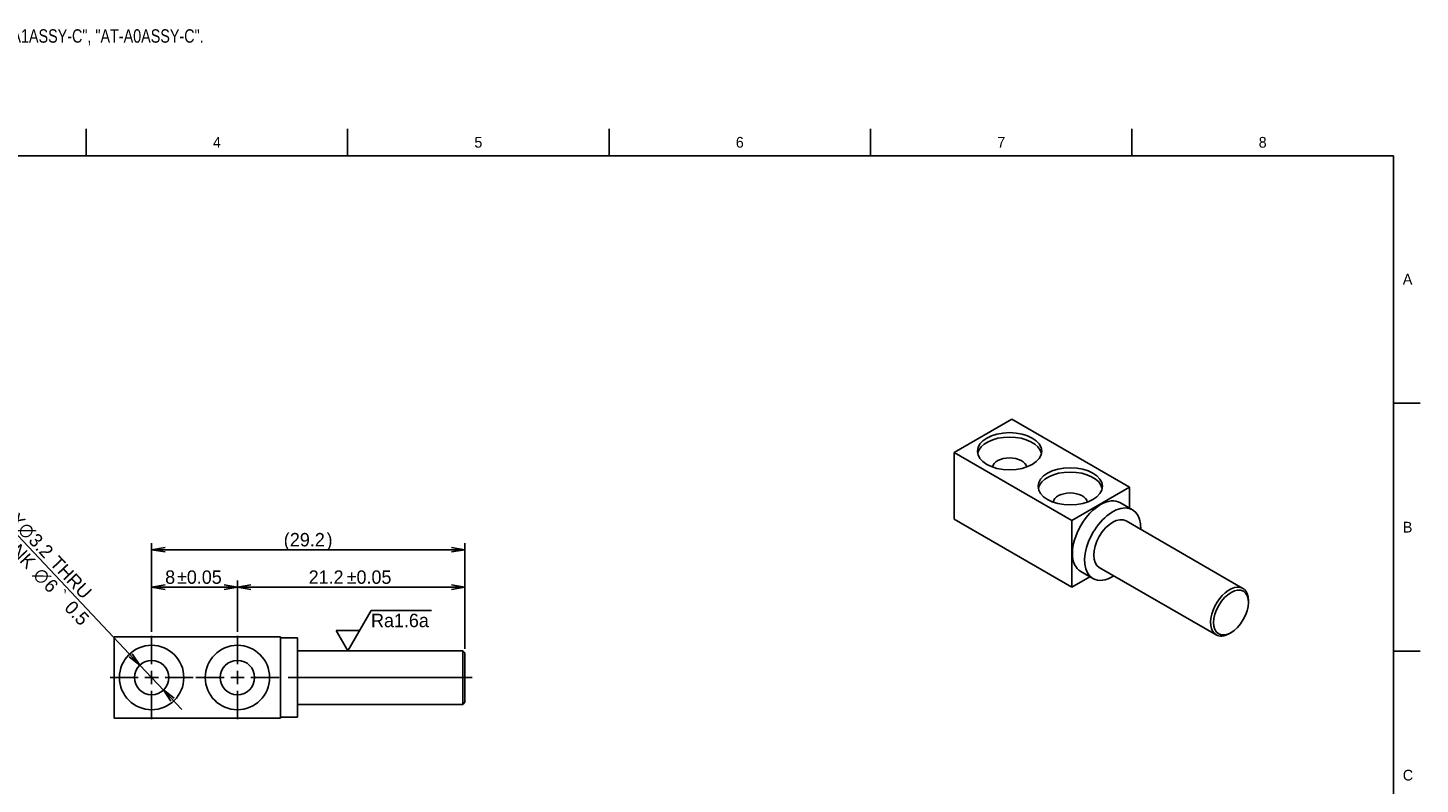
# Model space of a CAD drawing. Extents: x 0 to 415, y -31 to 324.
# Tile 4 of 4: x 155 to 415, y 170 to 311. Entities that reach past the tile are written whole.
import ezdxf
from ezdxf.enums import TextEntityAlignment as Align
from ezdxf.lldxf.tags import DXFTag

# ---------------------------------------------------------------- set-up
doc = ezdxf.new("R2010")
doc.units = 0
for name, color, linetype in [('DEFAULT', 7, 'CONTINUOUS'), ('LAYER0$C$L0', 7, 'CONTINUOUS'), ('LAYER1$C$L1', 7, 'CONTINUOUS'), ('MKE-275612B', 7, 'CONTINUOUS')]:
    doc.layers.add(name, color=color, linetype=linetype)
doc.styles.add('SEACAD_ARIAL_TTF', font='txt')
doc.styles.add('SEACAD_SOLID_EDGE_ANSI1_SY', font='semeca1.ttf')
tags = doc.linetypes.add('CENTER2', pattern=[28.575, 19.05, -3.175, 3.175, -3.175]).pattern_tags.tags
tags[10:11] = [DXFTag(74, 4), DXFTag(75, 0), DXFTag(340, '0'), DXFTag(46, 0.0), DXFTag(50, 0.0), DXFTag(44, 0.0), DXFTag(45, 0.0)]
tags[8:9] = [DXFTag(74, 4), DXFTag(75, 0), DXFTag(340, '0'), DXFTag(46, 0.0), DXFTag(50, 0.0), DXFTag(44, 0.0), DXFTag(45, 0.0)]
tags[6:7] = [DXFTag(74, 4), DXFTag(75, 0), DXFTag(340, '0'), DXFTag(46, 0.0), DXFTag(50, 0.0), DXFTag(44, 0.0), DXFTag(45, 0.0)]
tags[4:5] = [DXFTag(74, 4), DXFTag(75, 0), DXFTag(340, '0'), DXFTag(46, 0.0), DXFTag(50, 0.0), DXFTag(44, 0.0), DXFTag(45, 0.0)]
doc.dimstyles.new('JIS', dxfattribs={"dimtxt": 2.5, "dimasz": 2.5, "dimexe": 1.25, "dimexo": 0.75, "dimgap": 1.25, "dimtad": 1, "dimlfac": 0.5, "dimtxsty": 'SEACAD_ARIAL_TTF', "dimsah": 1, "dimcen": 1.25, "dimazin": 3, "dimtfac": 1, "dimtmove": 0, "dimatfit": 3, "dimtolj": 1})

# ---------------------------------------------------------------- blocks, each defined once
blk = doc.blocks.new('SEANNOT_GROUP4')
at = {"layer": 'DEFAULT', "color": 7, "linetype": 'CENTER2'}
for p, q in [((194.46, 192.29), (194.46, 197.54)), ((191.96, 189.79), (186.71, 189.79)), ((195.71, 189.79), (193.21, 189.79)), ((194.46, 191.04), (194.46, 188.54)), ((196.96, 189.79), (202.21, 189.79)), ((194.46, 187.29), (194.46, 182.04))]:
    blk.add_line(p, q, dxfattribs=at)
blk = doc.blocks.new('SEANNOT_GROUP5')
at = {"layer": 'DEFAULT', "color": 7, "linetype": 'CENTER2'}
for p, q in [((178.46, 192.29), (178.46, 197.54)), ((175.96, 189.79), (170.71, 189.79)), ((179.71, 189.79), (177.21, 189.79)), ((178.46, 191.04), (178.46, 188.54)), ((180.96, 189.79), (186.21, 189.79)), ((178.46, 187.29), (178.46, 182.04))]:
    blk.add_line(p, q, dxfattribs=at)
blk = doc.blocks.new('SEANNOT_GROUP6')
at = {"layer": 'DEFAULT', "color": 7, "linetype": 'CENTER2'}
blk.add_line((203.91, 189.79), (238.21, 189.79), dxfattribs=at)
blk = doc.blocks.new('SEANNOT_GROUP7')
at = {"layer": 'DEFAULT', "color": 7, "linetype": 'CONTINUOUS'}
for p, q in [((215.04, 194.79), (219.37, 202.29)), ((219.37, 202.29), (230.67, 202.29)), ((212.87, 198.54), (215.04, 194.79)), ((217.2, 198.54), (212.87, 198.54))]:
    blk.add_line(p, q, dxfattribs=at)
at = {"layer": 'DEFAULT', "color": 7, "linetype": 'CONTINUOUS', "style": 'SEACAD_ARIAL_TTF'}
blk.add_text('Ra1.6a', height=2.5, dxfattribs=at).set_placement((219.37, 201.67), align=Align.TOP_LEFT)
blk = doc.blocks.new('SE2')
at = {"layer": 'MKE-275612B', "color": 7, "linetype": 'CONTINUOUS'}
for p, q in [((202.46, 197.39), (171.46, 197.39)), ((171.46, 197.39), (171.46, 182.19)), ((202.46, 182.19), (202.46, 197.39)), ((205.66, 197.19), (202.46, 197.19)), ((205.66, 182.39), (205.66, 197.19)), ((236.46, 194.79), (205.66, 194.79)), ((236.46, 184.79), (236.46, 194.79)), ((236.86, 194.39), (236.46, 194.79)), ((236.86, 185.19), (236.86, 194.39)), ((205.66, 184.79), (236.46, 184.79)), ((236.46, 184.79), (236.86, 185.19)), ((171.46, 182.19), (202.46, 182.19)), ((202.46, 182.39), (205.66, 182.39))]:
    blk.add_line(p, q, dxfattribs=at)
for centre, radius in [((178.46, 189.79), 6), ((194.46, 189.79), 6), ((178.46, 189.79), 3.2), ((194.46, 189.79), 3.2)]:
    blk.add_circle(centre, radius, dxfattribs=at)
blk = doc.blocks.new('DMBLK88')
at = {"layer": 'DEFAULT', "color": 7, "linetype": 'CONTINUOUS'}
for p, q in [((178.46, 198.29), (178.46, 207.87)), ((194.46, 198.29), (194.46, 207.87)), ((178.46, 206.62), (194.46, 206.62))]:
    blk.add_line(p, q, dxfattribs=at)
for points in [[(180.96, 206.2), (178.46, 206.62), (180.96, 207.04)], [(191.96, 206.2), (194.46, 206.62), (191.96, 207.04)]]:
    blk.add_lwpolyline(points, dxfattribs=at)
at = {"layer": 'DEFAULT', "color": 7, "linetype": 'CONTINUOUS', "style": 'SEACAD_ARIAL_TTF'}
for s, p in [('8', (180.98, 209.75)), ('±0.05', (183.19, 209.75))]:
    blk.add_text(s, height=2.5, dxfattribs=at).set_placement(p, align=Align.TOP_LEFT)
blk = doc.blocks.new('DMBLK89')
at = {"layer": 'DEFAULT', "color": 7, "linetype": 'CONTINUOUS'}
for p, q in [((194.46, 198.29), (194.46, 207.87)), ((236.86, 195.14), (236.86, 207.87)), ((194.46, 206.62), (236.86, 206.62))]:
    blk.add_line(p, q, dxfattribs=at)
for points in [[(196.96, 206.2), (194.46, 206.62), (196.96, 207.04)], [(234.36, 206.2), (236.86, 206.62), (234.36, 207.04)]]:
    blk.add_lwpolyline(points, dxfattribs=at)
at = {"layer": 'DEFAULT', "color": 7, "linetype": 'CONTINUOUS', "style": 'SEACAD_ARIAL_TTF'}
for s, p in [('21.2', (207.74, 209.75)), ('±0.05', (214.83, 209.75))]:
    blk.add_text(s, height=2.5, dxfattribs=at).set_placement(p, align=Align.TOP_LEFT)
blk = doc.blocks.new('DMBLK95')
at = {"layer": 'DEFAULT', "color": 7, "linetype": 'CONTINUOUS'}
for p, q in [((178.46, 198.29), (178.46, 214.85)), ((236.86, 213.6), (178.46, 213.6)), ((236.86, 195.14), (236.86, 214.85))]:
    blk.add_line(p, q, dxfattribs=at)
for points in [[(180.96, 213.18), (178.46, 213.6), (180.96, 214.01)], [(234.36, 213.18), (236.86, 213.6), (234.36, 214.01)]]:
    blk.add_lwpolyline(points, dxfattribs=at)
at = {"layer": 'DEFAULT', "color": 7, "linetype": 'CONTINUOUS', "style": 'SEACAD_ARIAL_TTF'}
for s, p in [('(', (203.09, 216.72)), ('29.2', (204.24, 216.72)), (')', (211.08, 216.72))]:
    blk.add_text(s, height=2.5, dxfattribs=at).set_placement(p, align=Align.TOP_LEFT)
blk = doc.blocks.new('DMBLK96')
at = {"layer": 'DEFAULT', "color": 7, "linetype": 'CONTINUOUS'}
for p, q in [((176.26, 192.12), (149.45, 220.51)), ((184.09, 183.83), (176.26, 192.12))]:
    blk.add_line(p, q, dxfattribs=at)
for points in [[(174.85, 194.22), (176.26, 192.12), (174.24, 193.65)], [(182.68, 185.94), (180.66, 187.47), (182.07, 185.36)]]:
    blk.add_lwpolyline(points, dxfattribs=at)
for s, style, p in [('2X', 'SEACAD_ARIAL_TTF', (152.32, 222.02)), ("C'SINK ", 'SEACAD_ARIAL_TTF', (149.6, 219.44)), ('O', 'SEACAD_SOLID_EDGE_ANSI1_SY', (155.2, 218.97)), ('3.2', 'SEACAD_ARIAL_TTF', (157.16, 216.9)), (' THRU', 'SEACAD_ARIAL_TTF', (160.51, 213.35)), ('O', 'SEACAD_SOLID_EDGE_ANSI1_SY', (158.03, 210.51)), ('6 ', 'SEACAD_ARIAL_TTF', (159.99, 208.44)), ('`', 'SEACAD_SOLID_EDGE_ANSI1_SY', (162, 206.31)), ('0.5', 'SEACAD_ARIAL_TTF', (163.85, 204.35))]:
    blk.add_text(s, height=2.5, rotation=313.3649, dxfattribs=dict(at, style=style)).set_placement(p, align=Align.TOP_LEFT)
blk = doc.blocks.new('SE3')
at = {"layer": 'MKE-275612B', "color": 7, "linetype": 'CONTINUOUS'}
for p, q in [((338.86, 237.91), (328.11, 231.71)), ((360.78, 225.26), (338.86, 237.91)), ((328.11, 231.71), (350.03, 219.05)), ((328.11, 231.71), (328.11, 219.3)), ((350.03, 219.05), (360.78, 225.26)), ((360.78, 225.26), (360.78, 221.39)), ((361.37, 221.05), (359.1, 222.36)), ((328.11, 219.3), (350.03, 206.64)), ((350.03, 219.05), (350.03, 206.64)), ((381.95, 206.4), (360.17, 218.97)), ((355.17, 210.31), (376.95, 197.74)), ((350.03, 206.64), (353.38, 208.57)), ((351.7, 209.54), (353.97, 208.23)), ((382.98, 203.78), (382.98, 204.11)), ((379.45, 197.99), (379.73, 198.15))]:
    blk.add_line(p, q, dxfattribs=at)
for centre, major_axis in [((338.43, 231.95), (-6, 0)), ((349.75, 225.42), (-6, 0)), ((379.73, 201.9), (2.3, 3.98))]:
    blk.add_ellipse(centre, major_axis=major_axis, ratio=0.57735, dxfattribs=at)
for centre, major_axis, start_param, end_param in [((338.43, 231.13), (-6, 0), 3.259718, 6.16506), ((338.43, 228.85), (-3.2, 0), 3.232432, 6.192346), ((349.75, 224.6), (-6, 0), 3.259718, 6.16506), ((349.75, 222.32), (-3.2, 0), 3.232432, 6.192346), ((355.4, 215.95), (-3.7, -6.41), 3.141593, 6.283185), ((357.67, 214.64), (-3.7, -6.41), 2.312677, 6.283185), ((357.67, 214.64), (-2.5, -4.33), 3.141593, 6.283185), ((357.67, 214.64), (-3.7, -6.41), 0, 0.828915), ((379.45, 202.07), (-2.5, -4.33), 2.356194, 6.283185), ((379.45, 202.07), (-2.5, -4.33), 0, 0.785398)]:
    blk.add_ellipse(centre, major_axis=major_axis, ratio=0.57735, start_param=start_param, end_param=end_param, dxfattribs=at)

msp = doc.modelspace()

# ---------------------------------------------------------------- linework, layer by layer
at = {"layer": 'LAYER0$C$L0', "color": 7, "linetype": 'CONTINUOUS'}
for p, q in [((166.25, 287), (166.25, 292)), ((215, 287), (215, 292)), ((263.75, 287), (263.75, 292)), ((312.5, 287), (312.5, 292)), ((361.25, 287), (361.25, 292)), ((20, 287), (410, 287)), ((410, 10), (410, 287)), ((410, 240.9), (415, 240.9)), ((410, 194.7), (415, 194.7))]:
    msp.add_line(p, q, dxfattribs=at)

# ---------------------------------------------------------------- block references
at = {"layer": 'DEFAULT'}
for name in ['SE3', 'SEANNOT_GROUP7', 'SEANNOT_GROUP5', 'SE2', 'SEANNOT_GROUP4', 'SEANNOT_GROUP6']:
    msp.add_blockref(name, (0, 0), dxfattribs=at)

# ---------------------------------------------------------------- texts
at = {"layer": 'DEFAULT', "color": 7, "linetype": 'CONTINUOUS', "style": 'SEACAD_ARIAL_TTF', "width": 0.8}
msp.add_text('2014/09/26 : Modification to font size of "GENERAL NOTES" on sheets "AT-A2-C", "AT-A1-C", "AT-A0-C", "AT-A2ASSY-C", "AT-A1ASSY-C", "AT-A0ASSY-C".', height=2.5, dxfattribs=at).set_placement((-0.222, 310.557), align=Align.TOP_LEFT)
at = {"layer": 'LAYER1$C$L1', "color": 7, "linetype": 'CONTINUOUS', "style": 'SEACAD_ARIAL_TTF'}
for s, p in [('4', (189.892, 290.5)), ('5', (238.642, 290.5)), ('6', (287.392, 290.5)), ('7', (336.142, 290.5)), ('8', (384.892, 290.5)), ('A', (411.767, 265)), ('B', (411.767, 218.8)), ('C', (411.767, 172.6))]:
    msp.add_text(s, height=2, dxfattribs=at).set_placement(p, align=Align.TOP_LEFT)

# ---------------------------------------------------------------- dimensions: what is measured, and where the dimension line sits
at = {"layer": 'DEFAULT', "color": 7, "linetype": 'CONTINUOUS'}
dim = msp.add_diameter_dim_2p(p1=(180.657, 187.467), p2=(176.263, 192.119), text="\\A1;2X <> THRU\\PC'SINK %%C6 {\\Fsemeca1.ttf;`}0.5", dimstyle='JIS', dxfattribs=at)
dim.commit()
dim.dimension.update_dxf_attribs({"geometry": 'DMBLK96', "text_midpoint": (168.263, 200.59), "dimtype": 163})
for base, p1, p2, text, picture, middle in [((178.46, 213.598), (236.86, 194.393), (178.46, 189.793), '\\A1;(<>)', 'DMBLK95', (207.66, 213.598)), ((236.86, 206.621), (194.46, 189.793), (236.86, 194.393), '\\A1;<>%%p0.05', 'DMBLK89', (215.66, 206.621))]:
    dim = msp.add_linear_dim(base=base, p1=p1, p2=p2, text=text, dimstyle='JIS', override={"dimtmove": 0}, dxfattribs=at)
    dim.commit()
    dim.dimension.update_dxf_attribs({"geometry": picture, "text_midpoint": middle, "dimtype": 160})
dim = msp.add_linear_dim(base=(178.46, 206.621), p1=(178.46, 189.793), p2=(194.46, 189.793), angle=0, text='\\A1;<>%%p0.05', dimstyle='JIS', override={"dimtmove": 0}, dxfattribs=at)
dim.commit()
dim.dimension.update_dxf_attribs({"geometry": 'DMBLK88', "text_midpoint": (186.46, 206.621), "dimtype": 161})

doc.saveas('drawing.dxf')
